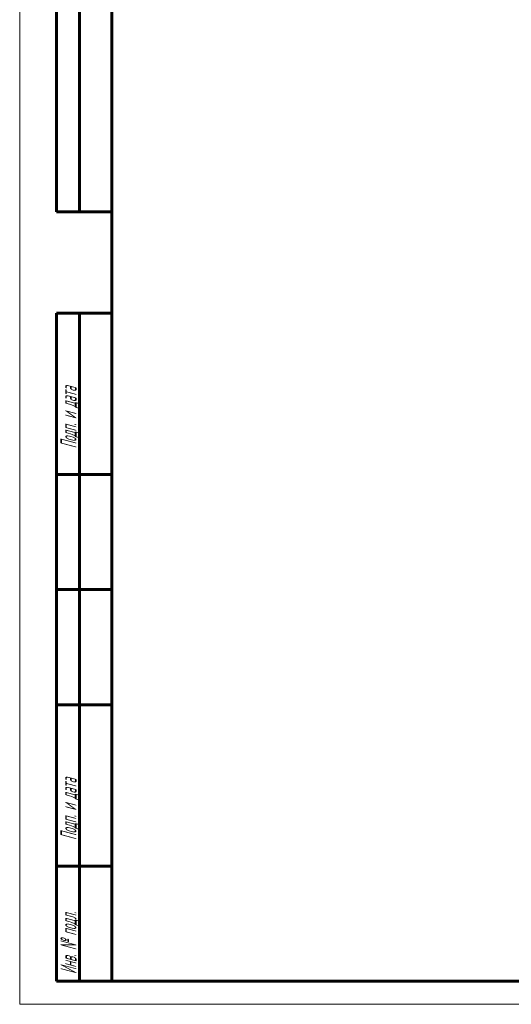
# Model space of a CAD drawing. Header units: millimetres. Extents: x 0 to 594, y 0 to 420.
# Tile 1 of 12: x 0 to 107, y 0 to 214. Entities that reach past the tile are written whole.
import ezdxf

# ---------------------------------------------------------------- set-up
doc = ezdxf.new("R2010")
doc.units = ezdxf.units.MM
doc.linetypes.add('K5LT_BASIC', pattern=[0])
doc.linetypes.add('K5LT_THIN', pattern=[0])
doc.styles.add('KTEXTSTYLE', font='GOST_AU.SHX', dxfattribs={"width": 0.56, "height": 5})

# ---------------------------------------------------------------- blocks, each defined once
blk = doc.blocks.new('U84')
at = {"color": 7, "linetype": 'K5LT_THIN', "lineweight": 18, "true_color": 0xffffff}
for p, q in [((0, 0), (0, 420)), ((594, 0), (0, 0))]:
    blk.add_line(p, q, dxfattribs=at)
at = {"color": 143, "linetype": 'K5LT_BASIC', "lineweight": 60, "true_color": 0x33acca}
for p, q in [((20, 5), (20, 415)), ((8, 172), (8, 292)), ((13, 172), (13, 292)), ((20, 172), (8, 172)), ((8, 5), (8, 150)), ((20, 150), (8, 150)), ((13, 5), (13, 150)), ((20, 115), (8, 115)), ((20, 90), (8, 90)), ((20, 65), (8, 65)), ((20, 30), (8, 30)), ((20, 5), (8, 5)), ((589, 5), (20, 5))]:
    blk.add_line(p, q, dxfattribs=at)
at = {"color": 7, "char_height": 3.5, "attachment_point": 1, "rotation": 90, "style": 'KTEXTSTYLE'}
for s, insert in [('\\H5.0;\\W1.000;\\Q15;\\Q15;\\W0.560;\\H3.50;Подп. и дата', (8.82, 120.66)), ('\\H5.0;\\W1.000;\\Q15;\\Q15;\\W0.560;\\H3.50;Подп. и дата', (8.82, 35.66)), ('\\H5.0;\\W1.000;\\Q15;\\Q15;\\W0.560;\\H3.50;Инв. № подл.', (8.82, 6.57))]:
    blk.add_mtext(s, dxfattribs=dict(at, insert=insert))

msp = doc.modelspace()

# ---------------------------------------------------------------- block references
msp.add_blockref('U84', (0, 0))

doc.saveas('drawing.dxf')
